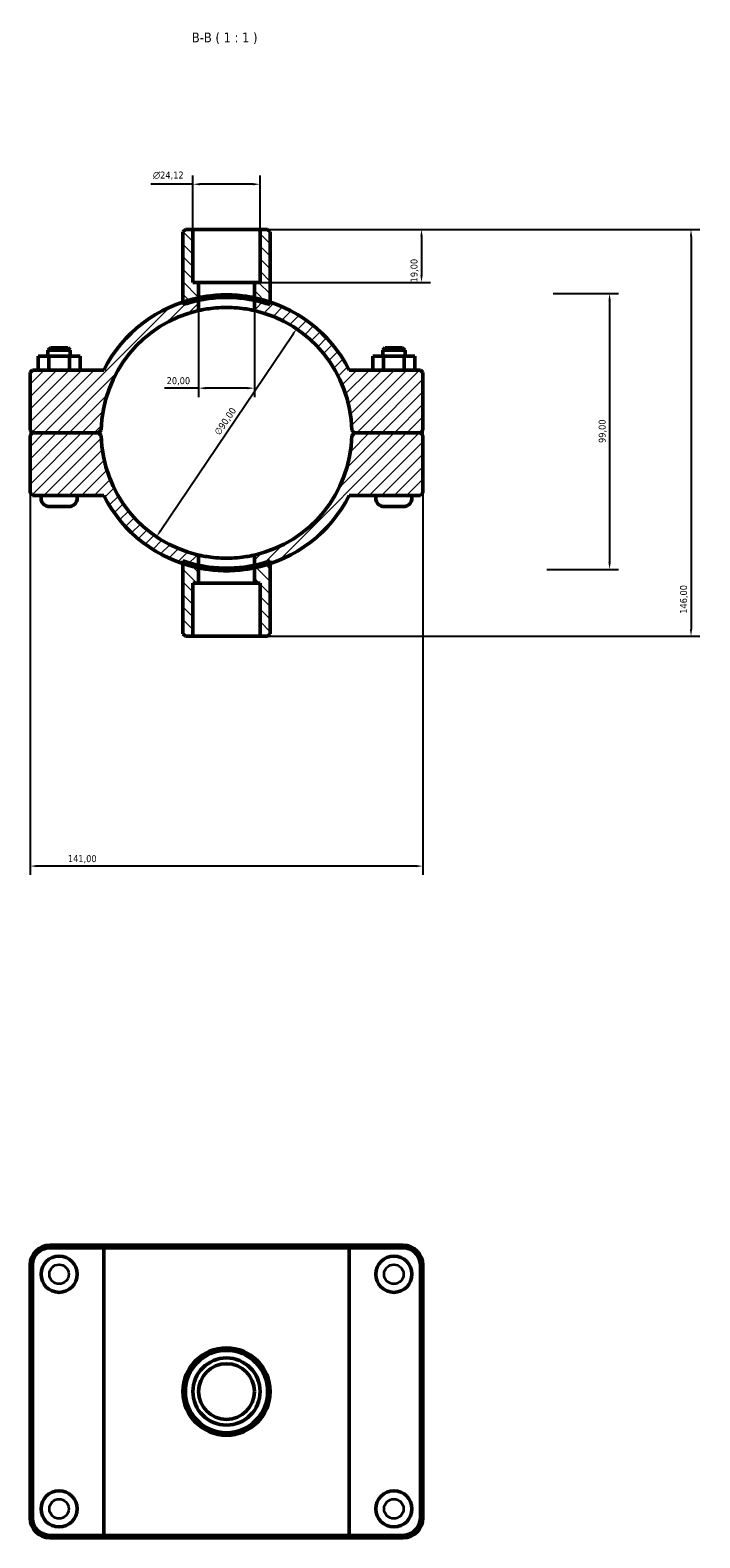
# Model space of a CAD drawing. Header units: millimetres. Extents: x 0 to 902, y -147 to 1184.
# Tile 4 of 4: x 356 to 596, y 643 to 1184. Entities that reach past the tile are written whole.
import ezdxf

# ---------------------------------------------------------------- set-up
doc = ezdxf.new("R2010")
doc.units = ezdxf.units.MM
for name, color, linetype, lineweight in [('Dimension (ISO)', 7, 'Continuous', 25), ('Hatch (ISO)', 7, 'Continuous', 18), ('Symbol (ISO)', 7, 'Continuous', 25), ('Visible (ISO)', 7, 'Continuous', 50), ('Visible Narrow (ISO)', 7, 'Continuous', 35)]:
    doc.layers.add(name, color=color, linetype=linetype, lineweight=lineweight)
doc.styles.add('Label Text (ISO)', font='tahoma.ttf')
doc.styles.add('Note Text (ISO)', font='tahoma.ttf')
doc.dimstyles.new('Default (ISO)', dxfattribs={"dimtxt": 2.5, "dimasz": 2.5, "dimexe": 3.175, "dimexo": 0, "dimgap": 0.762, "dimtad": 1, "dimrnd": 1e-08, "dimzin": 0, "dimtxsty": 'Note Text (ISO)', "dimcen": 0.09, "dimdle": 10, "dimclrd": 256, "dimclre": 256, "dimclrt": 232, "dimazin": 0, "dimtfac": 1.40208, "dimtmove": 0, "dimatfit": 3, "dimfxl": 1, "dimtolj": 1, "dimtzin": 0, "dimlwd": -1, "dimlwe": -1, "dimarcsym": 0})

# ---------------------------------------------------------------- blocks, each defined once
blk = doc.blocks.new('*D7')
at = {"layer": 'Defpoints', "color": 0, "transparency": 16777216}
for p in [(438.59, 1112.06), (436.53, 1093.06), (496.54, 1093.06)]:
    blk.add_point(p, dxfattribs=at)
at = {"layer": 'Dimension (ISO)', "transparency": 16777216}
for p, q in [((438.59, 1112.06), (499.72, 1112.06)), ((496.54, 1109.56), (496.54, 1095.56)), ((436.53, 1093.06), (499.72, 1093.06))]:
    blk.add_line(p, q, dxfattribs=at)
for points in [[(496.13, 1109.56), (496.96, 1109.56), (496.54, 1112.06)], [(496.13, 1095.56), (496.96, 1095.56), (496.54, 1093.06)]]:
    blk.add_solid(points, dxfattribs=at)
at = {"layer": 'Dimension (ISO)', "color": 232, "true_color": 0xca0064, "transparency": 16777216, "insert": (492.61, 1093.05), "char_height": 2.5, "attachment_point": 1, "rotation": 90, "style": 'Note Text (ISO)'}
blk.add_mtext('\\A1;19,00', dxfattribs=at)
blk = doc.blocks.new('*D8')
at = {"layer": 'Defpoints', "color": 0, "transparency": 16777216}
for p in [(414.47, 1128.27), (414.47, 1112.06), (438.59, 1112.06)]:
    blk.add_point(p, dxfattribs=at)
at = {"layer": 'Dimension (ISO)', "transparency": 16777216}
for p, q in [((414.47, 1112.06), (414.47, 1131.45)), ((438.59, 1112.06), (438.59, 1131.45)), ((414.47, 1128.27), (399.35, 1128.27)), ((436.09, 1128.27), (416.97, 1128.27))]:
    blk.add_line(p, q, dxfattribs=at)
for points in [[(416.97, 1128.69), (416.97, 1127.86), (414.47, 1128.27)], [(436.09, 1128.69), (436.09, 1127.86), (438.59, 1128.27)]]:
    blk.add_solid(points, dxfattribs=at)
at = {"layer": 'Dimension (ISO)', "color": 232, "true_color": 0xca0064, "transparency": 16777216, "insert": (400.11, 1132.8), "char_height": 2.5, "attachment_point": 1, "style": 'Note Text (ISO)'}
blk.add_mtext('\\A1;\\fAIGDT|b0|i0;\\H2.5000;\\ln\\fTahoma|b0|i0;\\H2.5000;24,12', dxfattribs=at)
blk = doc.blocks.new('*D9')
at = {"layer": 'Defpoints', "color": 0, "transparency": 16777216}
for p in [(451.7, 1076.37), (401.36, 1001.73)]:
    blk.add_point(p, dxfattribs=at)
at = {"layer": 'Dimension (ISO)', "transparency": 16777216}
blk.add_line((402.76, 1003.8), (450.3, 1074.29), dxfattribs=at)
blk.add_arc((426.53, 1039.05), 45.01, 51.9596, 77.1642, dxfattribs=at)
for points in [[(449.96, 1074.53), (450.65, 1074.06), (451.7, 1076.37)], [(402.41, 1004.04), (403.1, 1003.57), (401.36, 1001.73)]]:
    blk.add_solid(points, dxfattribs=at)
at = {"layer": 'Dimension (ISO)', "color": 232, "true_color": 0xca0064, "transparency": 16777216, "insert": (421.95, 1039.36), "char_height": 2.5, "attachment_point": 1, "rotation": 56.001, "style": 'Note Text (ISO)'}
blk.add_mtext('\\A1;∅90,00', dxfattribs=at)
blk = doc.blocks.new('*D10')
at = {"layer": 'Defpoints', "color": 0, "transparency": 16777216}
for p in [(543.85, 1089.06), (541.53, 990.06), (564.08, 990.06)]:
    blk.add_point(p, dxfattribs=at)
at = {"layer": 'Dimension (ISO)', "transparency": 16777216}
for p, q in [((543.85, 1089.06), (567.26, 1089.06)), ((564.08, 1086.56), (564.08, 992.56)), ((541.53, 990.06), (567.26, 990.06))]:
    blk.add_line(p, q, dxfattribs=at)
for points in [[(563.66, 1086.56), (564.5, 1086.56), (564.08, 1089.06)], [(563.66, 992.56), (564.5, 992.56), (564.08, 990.06)]]:
    blk.add_solid(points, dxfattribs=at)
at = {"layer": 'Dimension (ISO)', "color": 232, "true_color": 0xca0064, "transparency": 16777216, "insert": (560.15, 1035.41), "char_height": 2.5, "attachment_point": 1, "rotation": 90, "style": 'Note Text (ISO)'}
blk.add_mtext('\\A1;99,00', dxfattribs=at)
blk = doc.blocks.new('*D11')
at = {"layer": 'Defpoints', "color": 0, "transparency": 16777216}
for p in [(416.53, 1086.62), (436.53, 1086.62), (416.53, 1055.09)]:
    blk.add_point(p, dxfattribs=at)
at = {"layer": 'Dimension (ISO)', "transparency": 16777216}
for p, q in [((416.53, 1086.62), (416.53, 1051.91)), ((436.53, 1086.62), (436.53, 1051.91)), ((416.53, 1055.09), (404.28, 1055.09)), ((434.03, 1055.09), (419.03, 1055.09))]:
    blk.add_line(p, q, dxfattribs=at)
for points in [[(419.03, 1055.5), (419.03, 1054.67), (416.53, 1055.09)], [(434.03, 1055.5), (434.03, 1054.67), (436.53, 1055.09)]]:
    blk.add_solid(points, dxfattribs=at)
at = {"layer": 'Dimension (ISO)', "color": 232, "true_color": 0xca0064, "transparency": 16777216, "insert": (405.04, 1059.02), "char_height": 2.5, "attachment_point": 1, "style": 'Note Text (ISO)'}
blk.add_mtext('\\A1;20,00', dxfattribs=at)
blk = doc.blocks.new('*D12')
at = {"layer": 'Defpoints', "color": 0, "transparency": 16777216}
for p in [(438.59, 1112.06), (438.59, 966.06), (593.32, 966.06)]:
    blk.add_point(p, dxfattribs=at)
at = {"layer": 'Dimension (ISO)', "transparency": 16777216}
for p, q in [((438.59, 1112.06), (596.49, 1112.06)), ((593.32, 1109.56), (593.32, 968.56)), ((438.59, 966.06), (596.49, 966.06))]:
    blk.add_line(p, q, dxfattribs=at)
for points in [[(592.9, 1109.56), (593.73, 1109.56), (593.32, 1112.06)], [(592.9, 968.56), (593.73, 968.56), (593.32, 966.06)]]:
    blk.add_solid(points, dxfattribs=at)
at = {"layer": 'Dimension (ISO)', "color": 232, "true_color": 0xca0064, "transparency": 16777216, "insert": (589.38, 974.11), "char_height": 2.5, "attachment_point": 1, "rotation": 90, "style": 'Note Text (ISO)'}
blk.add_mtext('\\A1;146,00', dxfattribs=at)
blk = doc.blocks.new('*D13')
at = {"layer": 'Defpoints', "color": 0, "transparency": 16777216}
for p in [(356.03, 1040.01), (497.03, 1040.01), (356.03, 883.57)]:
    blk.add_point(p, dxfattribs=at)
at = {"layer": 'Dimension (ISO)', "transparency": 16777216}
for p, q in [((356.03, 1040.01), (356.03, 880.4)), ((497.03, 1040.01), (497.03, 880.4)), ((494.53, 883.57), (358.53, 883.57))]:
    blk.add_line(p, q, dxfattribs=at)
for points in [[(358.53, 883.99), (358.53, 883.15), (356.03, 883.57)], [(494.53, 883.99), (494.53, 883.15), (497.03, 883.57)]]:
    blk.add_solid(points, dxfattribs=at)
at = {"layer": 'Dimension (ISO)', "color": 232, "true_color": 0xca0064, "transparency": 16777216, "insert": (369.58, 887.5), "char_height": 2.5, "attachment_point": 1, "style": 'Note Text (ISO)'}
blk.add_mtext('\\A1;141,00', dxfattribs=at)

msp = doc.modelspace()

# ---------------------------------------------------------------- hatches: boundary and pattern name
at = {"layer": 'Hatch (ISO)'}
h = msp.add_hatch(dxfattribs=at)
h.set_pattern_fill('ANSI31', color=256, scale=25.4, angle=90.00021, style=0)
h.set_pattern_definition([(135.0002, (0, 0), (-2.245056, -2.245072), [])])
edge = h.paths.add_edge_path()
edge.add_line((414.473, 1093.061), (414.473, 1112.061))
edge.add_line((414.473, 1112.061), (411.755, 1112.061))
edge.add_line((411.755, 1112.061), (410.855, 1111.161))
edge.add_line((410.855, 1111.161), (410.855, 1086.013))
edge.add_line((410.855, 1086.013), (410.855, 1085.063))
edge.add_ellipse((426.531, 1039.061), major_axis=(-15.676, 46.002), ratio=1, start_angle=353.05671, end_angle=360, ccw=False)
edge.add_line((416.531, 1086.621), (416.531, 1093.061))
edge.add_line((416.531, 1093.061), (414.473, 1093.061))
edge = h.paths.add_edge_path()
edge.add_line((438.59, 1112.061), (438.59, 1093.061))
edge.add_line((438.59, 1093.061), (436.531, 1093.061))
edge.add_line((436.531, 1093.061), (436.531, 1086.621))
edge.add_ellipse((426.531, 1039.061), major_axis=(10, 47.56), ratio=1, start_angle=353.05671, end_angle=360, ccw=False)
edge.add_line((442.207, 1085.063), (442.207, 1086.013))
edge.add_line((442.207, 1086.013), (442.207, 1111.161))
edge.add_line((442.207, 1111.161), (441.307, 1112.061))
edge.add_line((441.307, 1112.061), (438.59, 1112.061))
edge = h.paths.add_edge_path()
edge.add_line((416.531, 985.061), (416.531, 991.501))
edge.add_ellipse((426.531, 1039.061), major_axis=(-10, -47.56), ratio=1, start_angle=353.05671, end_angle=360, ccw=False)
edge.add_line((410.855, 993.058), (410.855, 992.109))
edge.add_line((410.855, 992.109), (410.855, 966.961))
edge.add_line((410.855, 966.961), (411.755, 966.061))
edge.add_line((411.755, 966.061), (414.473, 966.061))
edge.add_line((414.473, 966.061), (414.473, 985.061))
edge.add_line((414.473, 985.061), (416.531, 985.061))
edge = h.paths.add_edge_path()
edge.add_line((436.531, 991.501), (436.531, 985.061))
edge.add_line((436.531, 985.061), (438.59, 985.061))
edge.add_line((438.59, 985.061), (438.59, 966.061))
edge.add_line((438.59, 966.061), (441.307, 966.061))
edge.add_line((441.307, 966.061), (442.207, 966.961))
edge.add_line((442.207, 966.961), (442.207, 992.109))
edge.add_line((442.207, 992.109), (442.207, 993.058))
edge.add_ellipse((426.531, 1039.061), major_axis=(15.676, -46.002), ratio=1, start_angle=353.05671, end_angle=360, ccw=False)
h = msp.add_hatch(dxfattribs=at)
h.set_pattern_fill('ANSI31', color=256, scale=25.4, style=0)
h.set_pattern_definition([(45, (0, 0), (-2.245064, 2.245064), [])])
edge = h.paths.add_edge_path()
edge.add_line((497.031, 1038.111), (496.131, 1039.011))
edge.add_line((496.131, 1039.011), (472.431, 1039.011))
edge.add_line((472.431, 1039.011), (471.521, 1038.111))
edge.add_ellipse((426.531, 1039.061), major_axis=(44.99, -0.95), ratio=1, start_angle=284.04919, end_angle=360, ccw=False)
edge.add_line((436.531, 995.186), (436.531, 990.581))
edge.add_ellipse((426.531, 1039.061), major_axis=(10, -48.479), ratio=1, start_angle=0, end_angle=6.80762)
edge.add_ellipse((426.531, 1039.061), major_axis=(15.676, -46.952), ratio=1, start_angle=0, end_angle=44.50157)
edge.add_line((470.622, 1016.561), (496.131, 1016.561))
edge.add_line((496.131, 1016.561), (497.031, 1017.461))
edge.add_line((497.031, 1017.461), (497.031, 1038.111))
edge = h.paths.add_edge_path()
edge.add_line((356.931, 1039.011), (356.031, 1038.111))
edge.add_line((356.031, 1038.111), (356.031, 1017.461))
edge.add_line((356.031, 1017.461), (356.931, 1016.561))
edge.add_line((356.931, 1016.561), (382.44, 1016.561))
edge.add_ellipse((426.531, 1039.061), major_axis=(-44.091, -22.5), ratio=1, start_angle=0, end_angle=44.50157)
edge.add_ellipse((426.531, 1039.061), major_axis=(-15.676, -46.952), ratio=1, start_angle=0, end_angle=6.80762)
edge.add_line((416.531, 990.581), (416.531, 995.186))
edge.add_ellipse((426.531, 1039.061), major_axis=(-10, -43.875), ratio=1, start_angle=284.04919, end_angle=360, ccw=False)
edge.add_line((381.541, 1038.111), (380.631, 1039.011))
edge.add_line((380.631, 1039.011), (356.931, 1039.011))
edge = h.paths.add_edge_path()
edge.add_line((496.131, 1039.111), (497.031, 1040.011))
edge.add_line((497.031, 1040.011), (497.031, 1060.661))
edge.add_line((497.031, 1060.661), (496.131, 1061.561))
edge.add_line((496.131, 1061.561), (470.622, 1061.561))
edge.add_ellipse((426.531, 1039.061), major_axis=(44.091, 22.5), ratio=1, start_angle=0, end_angle=44.50157)
edge.add_ellipse((426.531, 1039.061), major_axis=(15.676, 46.952), ratio=1, start_angle=0, end_angle=6.80762)
edge.add_line((436.531, 1087.54), (436.531, 1082.936))
edge.add_ellipse((426.531, 1039.061), major_axis=(10, 43.875), ratio=1, start_angle=284.04919, end_angle=360, ccw=False)
edge.add_line((471.521, 1040.011), (472.431, 1039.111))
edge.add_line((472.431, 1039.111), (496.131, 1039.111))
edge = h.paths.add_edge_path()
edge.add_line((356.031, 1040.011), (356.931, 1039.111))
edge.add_line((356.931, 1039.111), (380.631, 1039.111))
edge.add_line((380.631, 1039.111), (381.541, 1040.011))
edge.add_ellipse((426.531, 1039.061), major_axis=(-44.99, 0.95), ratio=1, start_angle=284.04919, end_angle=360, ccw=False)
edge.add_line((416.531, 1082.936), (416.531, 1087.54))
edge.add_ellipse((426.531, 1039.061), major_axis=(-10, 48.479), ratio=1, start_angle=0, end_angle=6.80762)
edge.add_ellipse((426.531, 1039.061), major_axis=(-15.676, 46.952), ratio=1, start_angle=0, end_angle=44.50157)
edge.add_line((382.44, 1061.561), (356.931, 1061.561))
edge.add_line((356.931, 1061.561), (356.031, 1060.661))
edge.add_line((356.031, 1060.661), (356.031, 1040.011))

# ---------------------------------------------------------------- linework, layer by layer
at = {"layer": 'Visible (ISO)'}
for p, q in [((411.755, 1112.061), (410.855, 1111.161)), ((410.855, 1111.161), (410.855, 1085.063)), ((414.473, 1112.061), (411.755, 1112.061)), ((414.473, 1093.061), (414.473, 1112.061)), ((414.473, 1112.061), (438.59, 1112.061)), ((438.59, 1112.061), (438.59, 1093.061)), ((441.307, 1112.061), (438.59, 1112.061)), ((442.207, 1111.161), (441.307, 1112.061)), ((442.207, 1085.063), (442.207, 1111.161)), ((416.531, 1093.061), (414.473, 1093.061)), ((416.531, 1086.621), (416.531, 1093.061)), ((416.531, 1093.061), (436.531, 1093.061)), ((438.59, 1093.061), (436.531, 1093.061)), ((436.531, 1093.061), (436.531, 1086.621)), ((416.531, 1082.936), (416.531, 1087.54)), ((436.531, 1087.54), (436.531, 1082.936)), ((358.926, 1066.561), (362.713, 1066.561)), ((358.926, 1061.561), (358.926, 1066.561)), ((363.331, 1069.561), (362.431, 1068.661)), ((370.431, 1068.661), (362.431, 1068.661)), ((362.431, 1066.561), (362.431, 1068.661)), ((362.713, 1066.561), (370.219, 1066.561)), ((362.713, 1061.561), (362.713, 1066.561)), ((363.331, 1069.561), (369.531, 1069.561)), ((369.531, 1069.561), (370.431, 1068.661)), ((370.219, 1066.561), (373.937, 1066.561)), ((370.219, 1061.561), (370.219, 1066.561)), ((370.431, 1066.561), (370.431, 1068.661)), ((373.937, 1061.561), (373.937, 1066.561)), ((482.844, 1066.561), (479.126, 1066.561)), ((479.126, 1061.561), (479.126, 1066.561)), ((483.531, 1069.561), (482.631, 1068.661)), ((482.631, 1068.661), (490.631, 1068.661)), ((482.631, 1068.661), (482.631, 1066.561)), ((482.844, 1061.561), (482.844, 1066.561)), ((490.349, 1066.561), (482.844, 1066.561)), ((489.731, 1069.561), (483.531, 1069.561)), ((489.731, 1069.561), (490.631, 1068.661)), ((490.349, 1061.561), (490.349, 1066.561)), ((494.137, 1066.561), (490.349, 1066.561)), ((490.631, 1068.661), (490.631, 1066.561)), ((494.137, 1061.561), (494.137, 1066.561)), ((356.931, 1061.561), (356.031, 1060.661)), ((356.031, 1060.661), (356.031, 1040.011)), ((382.44, 1061.561), (356.931, 1061.561)), ((496.131, 1061.561), (470.622, 1061.561)), ((497.031, 1060.661), (496.131, 1061.561)), ((497.031, 1040.011), (497.031, 1060.661)), ((356.031, 1040.011), (356.931, 1039.111)), ((356.931, 1039.011), (356.031, 1038.111)), ((356.931, 1039.111), (380.631, 1039.111)), ((380.631, 1039.011), (356.931, 1039.011)), ((359.931, 1039.011), (359.931, 1039.111)), ((372.931, 1039.011), (372.931, 1039.111)), ((380.631, 1039.111), (381.541, 1040.011)), ((381.541, 1038.111), (380.631, 1039.011)), ((471.521, 1040.011), (472.431, 1039.111)), ((472.431, 1039.011), (471.521, 1038.111)), ((472.431, 1039.111), (496.131, 1039.111)), ((496.131, 1039.011), (472.431, 1039.011)), ((480.131, 1039.111), (480.131, 1039.011)), ((493.131, 1039.111), (493.131, 1039.011)), ((496.131, 1039.111), (497.031, 1040.011)), ((497.031, 1038.111), (496.131, 1039.011)), ((356.031, 1038.111), (356.031, 1017.461)), ((497.031, 1017.461), (497.031, 1038.111)), ((356.031, 1017.461), (356.931, 1016.561)), ((496.131, 1016.561), (497.031, 1017.461)), ((356.931, 1016.561), (382.44, 1016.561)), ((359.931, 1015.561), (359.931, 1016.561)), ((369.931, 1012.561), (362.931, 1012.561)), ((372.931, 1015.561), (372.931, 1016.561)), ((470.622, 1016.561), (496.131, 1016.561)), ((480.131, 1016.561), (480.131, 1015.561)), ((483.131, 1012.561), (490.131, 1012.561)), ((493.131, 1016.561), (493.131, 1015.561)), ((410.855, 993.058), (410.855, 966.961)), ((416.531, 990.581), (416.531, 995.186)), ((416.531, 985.061), (416.531, 991.501)), ((436.531, 995.186), (436.531, 990.581)), ((436.531, 991.501), (436.531, 985.061)), ((442.207, 966.961), (442.207, 993.058)), ((414.473, 966.061), (414.473, 985.061)), ((414.473, 985.061), (416.531, 985.061)), ((436.531, 985.061), (416.531, 985.061)), ((436.531, 985.061), (438.59, 985.061)), ((438.59, 985.061), (438.59, 966.061)), ((410.855, 966.961), (411.755, 966.061)), ((411.755, 966.061), (414.473, 966.061)), ((438.59, 966.061), (414.473, 966.061)), ((438.59, 966.061), (441.307, 966.061)), ((441.307, 966.061), (442.207, 966.961)), ((382.995, 747.501), (363.081, 747.501)), ((382.995, 747.501), (470.067, 747.501)), ((489.981, 747.501), (470.067, 747.501)), ((363.081, 746.601), (382.44, 746.601)), ((470.622, 746.601), (382.44, 746.601)), ((382.44, 643.401), (382.44, 746.601)), ((470.622, 746.601), (489.981, 746.601)), ((470.622, 643.401), (470.622, 746.601)), ((356.031, 740.451), (356.031, 649.551)), ((356.931, 649.551), (356.931, 740.451)), ((496.131, 740.451), (496.131, 649.551)), ((497.031, 649.551), (497.031, 740.451)), ((382.44, 643.401), (363.081, 643.401)), ((363.081, 642.501), (382.995, 642.501)), ((382.44, 643.401), (470.622, 643.401)), ((470.067, 642.501), (382.995, 642.501)), ((470.067, 642.501), (489.981, 642.501)), ((489.981, 643.401), (470.622, 643.401))]:
    msp.add_line(p, q, dxfattribs=at)
for centre, radius in [((366.431, 737.101), 6.5), ((486.631, 737.101), 6.5), ((426.531, 695.001), 15.676), ((426.531, 695.001), 14.776), ((426.531, 695.001), 12.059), ((426.531, 695.001), 10), ((366.431, 652.901), 6.5), ((486.631, 652.901), 6.5)]:
    msp.add_circle(centre, radius, dxfattribs=at)
for centre, radius, start, end in [((426.531, 1039.061), 49.5, 101.65512, 152.96431), ((426.531, 1039.061), 49.5, 27.03569, 78.34488), ((426.531, 1039.061), 45, 102.83959, 178.7904), ((426.531, 1039.061), 48.6, 101.87407, 108.81736), ((426.531, 1039.061), 48.6, 71.18264, 78.12593), ((426.531, 1039.061), 45, 1.2096, 77.16041), ((426.531, 1039.061), 45, 181.2096, 257.16041), ((426.531, 1039.061), 45, 282.83959, 358.7904), ((362.931, 1015.561), 3, 180, 270), ((369.931, 1015.561), 3, 270, 0), ((426.531, 1039.061), 49.5, 207.03569, 258.34488), ((426.531, 1039.061), 49.5, 281.65512, 332.96431), ((483.131, 1015.561), 3, 180, 270), ((490.131, 1015.561), 3, 270, 0), ((426.531, 1039.061), 48.6, 251.18264, 258.12593), ((426.531, 1039.061), 48.6, 281.87407, 288.81736), ((363.081, 740.451), 7.05, 90, 180), ((489.981, 740.451), 7.05, 0, 90), ((363.081, 740.451), 6.15, 90, 180), ((489.981, 740.451), 6.15, 0, 90), ((363.081, 649.551), 7.05, 180, 270), ((363.081, 649.551), 6.15, 180, 270), ((489.981, 649.551), 7.05, 270, 0), ((489.981, 649.551), 6.15, 270, 0)]:
    msp.add_arc(centre, radius, start, end, dxfattribs=at)
for points, knots in [([(416.531, 1087.54), (416.531, 1087.54), (416.784, 1087.594), (417.805, 1087.788), (418.574, 1087.925), (420.346, 1088.181), (421.468, 1088.317), (423.931, 1088.508), (425.272, 1088.561), (427.791, 1088.561), (429.131, 1088.508), (431.594, 1088.317), (432.716, 1088.181), (434.488, 1087.925), (435.257, 1087.788), (436.279, 1087.594), (436.531, 1087.54), (436.531, 1087.54)], [3.0224593, 3.0224593, 3.0224593, 3.0224593, 3.4002778, 3.4002778, 3.7780962, 3.7780962, 4.1558926, 4.1558926, 4.533689, 4.533689, 4.9114854, 4.9114854, 5.2892818, 5.2892818, 5.6671002, 5.6671002, 6.0449187, 6.0449187, 6.0449187, 6.0449187]), ([(416.531, 1086.621), (416.531, 1086.621), (416.784, 1086.676), (417.805, 1086.874), (418.574, 1087.013), (420.346, 1087.274), (421.468, 1087.412), (423.931, 1087.607), (425.272, 1087.661), (427.791, 1087.661), (429.132, 1087.607), (431.594, 1087.412), (432.716, 1087.274), (434.488, 1087.013), (435.257, 1086.874), (436.279, 1086.676), (436.531, 1086.621), (436.531, 1086.621)], [0, 0, 0, 0, 0.3778621, 0.3778621, 0.7557242, 0.7557242, 1.1335625, 1.1335625, 1.5114008, 1.5114008, 1.8892391, 1.8892391, 2.2670774, 2.2670774, 2.6449395, 2.6449395, 3.0228015, 3.0228015, 3.0228015, 3.0228015]), ([(436.531, 1082.936), (436.531, 1082.936), (436.279, 1082.995), (435.257, 1083.21), (434.488, 1083.361), (432.717, 1083.643), (431.595, 1083.792), (429.133, 1084.002), (427.791, 1084.061), (425.271, 1084.061), (423.93, 1084.002), (421.467, 1083.792), (420.346, 1083.643), (418.575, 1083.361), (417.806, 1083.21), (416.784, 1082.995), (416.531, 1082.936), (416.531, 1082.936)], [0, 0, 0, 0, 0.3780649, 0.3780649, 0.7561298, 0.7561298, 1.134162, 1.134162, 1.5121943, 1.5121943, 1.8902266, 1.8902266, 2.2682589, 2.2682589, 2.6463238, 2.6463238, 3.0243887, 3.0243887, 3.0243887, 3.0243887]), ([(416.531, 995.186), (416.531, 995.186), (416.784, 995.126), (417.806, 994.912), (418.575, 994.761), (420.346, 994.479), (421.467, 994.329), (423.93, 994.119), (425.271, 994.061), (427.791, 994.061), (429.133, 994.119), (431.595, 994.329), (432.717, 994.479), (434.488, 994.761), (435.257, 994.912), (436.279, 995.126), (436.531, 995.186), (436.531, 995.186)], [0, 0, 0, 0, 0.3780649, 0.3780649, 0.7561298, 0.7561298, 1.134162, 1.134162, 1.5121943, 1.5121943, 1.8902266, 1.8902266, 2.2682589, 2.2682589, 2.6463238, 2.6463238, 3.0243887, 3.0243887, 3.0243887, 3.0243887]), ([(416.531, 991.501), (416.531, 991.501), (416.784, 991.445), (417.805, 991.248), (418.574, 991.108), (420.346, 990.848), (421.468, 990.709), (423.931, 990.515), (425.272, 990.461), (427.791, 990.461), (429.132, 990.515), (431.594, 990.709), (432.716, 990.848), (434.488, 991.108), (435.257, 991.248), (436.279, 991.445), (436.531, 991.501), (436.531, 991.501)], [3.0228015, 3.0228015, 3.0228015, 3.0228015, 3.4006636, 3.4006636, 3.7785257, 3.7785257, 4.156364, 4.156364, 4.5342023, 4.5342023, 4.9120406, 4.9120406, 5.2898789, 5.2898789, 5.667741, 5.667741, 6.0456031, 6.0456031, 6.0456031, 6.0456031]), ([(436.531, 990.581), (436.531, 990.581), (436.279, 990.527), (435.257, 990.333), (434.488, 990.196), (432.716, 989.941), (431.594, 989.805), (429.131, 989.614), (427.791, 989.561), (425.272, 989.561), (423.931, 989.614), (421.468, 989.805), (420.346, 989.941), (418.574, 990.196), (417.805, 990.333), (416.784, 990.527), (416.531, 990.581), (416.531, 990.581)], [3.0224593, 3.0224593, 3.0224593, 3.0224593, 3.4002778, 3.4002778, 3.7780962, 3.7780962, 4.1558926, 4.1558926, 4.533689, 4.533689, 4.9114854, 4.9114854, 5.2892818, 5.2892818, 5.6671002, 5.6671002, 6.0449187, 6.0449187, 6.0449187, 6.0449187])]:
    msp.add_open_spline(points, degree=3, knots=knots, dxfattribs=at)
for points in [[(382.995, 747.501), (382.809, 747.201), (382.624, 746.901), (382.44, 746.601)], [(470.067, 747.501), (470.253, 747.201), (470.438, 746.901), (470.622, 746.601)], [(382.995, 642.501), (382.809, 642.8), (382.624, 643.1), (382.44, 643.401)], [(470.067, 642.501), (470.253, 642.8), (470.438, 643.1), (470.622, 643.401)]]:
    msp.add_open_spline(points, degree=3, dxfattribs=at)
at = {"layer": 'Visible Narrow (ISO)'}
for p, q in [((363.081, 746.646), (363.081, 747.456)), ((489.981, 746.646), (489.981, 747.456)), ((356.886, 740.451), (356.076, 740.451)), ((496.176, 740.451), (496.986, 740.451)), ((356.886, 649.551), (356.076, 649.551)), ((496.176, 649.551), (496.986, 649.551)), ((363.081, 643.356), (363.081, 642.546)), ((489.981, 643.356), (489.981, 642.546))]:
    msp.add_line(p, q, dxfattribs=at)
for centre in [(366.431, 737.101), (486.631, 737.101), (366.431, 652.901), (486.631, 652.901)]:
    msp.add_circle(centre, 3.5, dxfattribs=at)

# ---------------------------------------------------------------- texts
at = {"layer": 'Symbol (ISO)', "insert": (414.092, 1178.561), "char_height": 3.5, "attachment_point": 7, "style": 'Label Text (ISO)'}
msp.add_mtext('B-B ( 1 : 1 )', dxfattribs=at)

# ---------------------------------------------------------------- dimensions: what is measured, and where the dimension line sits
at = {"layer": 'Dimension (ISO)'}
dim = msp.add_linear_dim(base=(414.473, 1128.274), p1=(438.59, 1112.061), p2=(414.473, 1112.061), angle=180, text='\\fAIGDT|b0|i0;\\H2.5000;\\ln\\fTahoma|b0|i0;\\H2.5000;<>', dimstyle='Default (ISO)', override={"dimdec": 2, "dimtp": 0, "dimtm": 0, "dimtdec": 2, "dimtofl": 0, "dimatfit": 2}, dxfattribs=at)
dim.commit()
dim.dimension.update_dxf_attribs({"geometry": '*D8', "text_midpoint": (405.661, 1128.274), "dimtype": 160})
for base, p1, p2, angle, picture, middle in [((496.545, 1093.061), (438.59, 1112.061), (436.531, 1093.061), 90, '*D7', (496.545, 1097.061)), ((593.315, 966.061), (438.59, 1112.061), (438.59, 966.061), 90, '*D12', (593.315, 979.061)), ((564.08, 990.061), (543.848, 1089.061), (541.531, 990.061), 270, '*D10', (564.08, 1039.561))]:
    dim = msp.add_linear_dim(base=base, p1=p1, p2=p2, angle=angle, dimstyle='Default (ISO)', override={"dimdec": 2, "dimtp": 0, "dimtm": 0, "dimtdec": 2, "dimtofl": 0, "dimatfit": 1}, dxfattribs=at)
    dim.commit()
    dim.dimension.update_dxf_attribs({"geometry": picture, "text_midpoint": middle, "dimtype": 160})
dim = msp.add_diameter_dim_2p(p1=(401.361, 1001.73), p2=(451.702, 1076.365), dimstyle='Default (ISO)', override={"dimdec": 2, "dimlfac": 0.999712, "dimtp": 0, "dimtm": 0, "dimtdec": 2, "dimatfit": 2}, dxfattribs=at)
dim.commit()
dim.dimension.update_dxf_attribs({"geometry": '*D9', "text_midpoint": (428.316, 1041.694), "dimtype": 163})
for base, p1, p2, override, picture, middle in [((416.531, 1055.086), (436.531, 1086.621), (416.531, 1086.621), {"dimdec": 2, "dimtp": 0, "dimtm": 0, "dimtdec": 2, "dimtofl": 0, "dimatfit": 2}, '*D11', (409.156, 1055.086)), ((356.031, 883.571), (497.031, 1040.011), (356.031, 1040.011), {"dimdec": 2, "dimtp": 0, "dimtm": 0, "dimtdec": 2, "dimtofl": 0, "dimatfit": 1}, '*D13', (374.531, 883.571))]:
    dim = msp.add_linear_dim(base=base, p1=p1, p2=p2, dimstyle='Default (ISO)', override=override, dxfattribs=at)
    dim.commit()
    dim.dimension.update_dxf_attribs({"geometry": picture, "text_midpoint": middle, "dimtype": 160})

doc.saveas('drawing.dxf')
